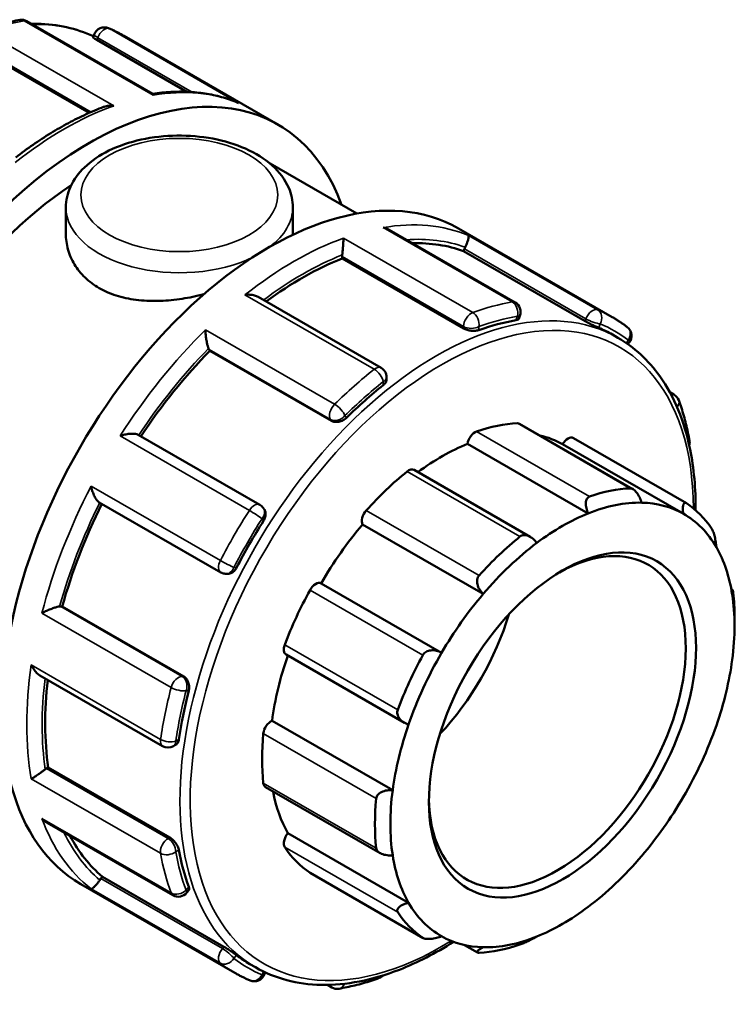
# Model space of a CAD drawing. Header units: millimetres. Extents: x -1 to 973, y -378 to 745.
# Tile 12 of 12: x 861 to 973, y 591 to 745. Entities that reach past the tile are written whole.
import ezdxf

# ---------------------------------------------------------------- set-up
doc = ezdxf.new("R2010")
doc.units = ezdxf.units.MM
doc.layers.add('Visible (ANSI)', color=7, linetype='Continuous', lineweight=50)
doc.layers.add('Visible Narrow (ANSI)', color=7, linetype='Continuous', lineweight=35)

msp = doc.modelspace()

# ---------------------------------------------------------------- linework, layer by layer
at = {"layer": 'Visible (ANSI)'}
for p, q in [((882.139, 733.024), (862.497, 744.335)), ((872.812, 741.845), (872.985, 742.292)), ((877.64, 742.055), (901.639, 728.235)), ((854.455, 740.268), (872.208, 730.044)), ((873.396, 741.43), (887.451, 733.336)), ((900.411, 722.134), (913.954, 714.335)), ((868.568, 715.309), (868.568, 711.192)), ((903.968, 715.309), (903.968, 711.192)), ((938.639, 700.488), (918.997, 711.799)), ((929.782, 712.029), (953.782, 698.208)), ((930.587, 708.496), (930.72, 708.839)), ((949.538, 697.583), (930.587, 708.496)), ((911.646, 707.334), (911.646, 707.641)), ((930.597, 696.421), (911.646, 707.334)), ((917.727, 690.302), (898.557, 701.341)), ((939.202, 697.953), (939.376, 698.4)), ((953.806, 695.471), (954.673, 694.971)), ((956.228, 693.977), (956.423, 694.22)), ((891.028, 692.951), (890.895, 693.141)), ((909.979, 682.038), (891.028, 692.951)), ((918.579, 688.455), (918.579, 688.829)), ((962.766, 686.484), (963.406, 686.115)), ((957.015, 671.376), (939.338, 681.556)), ((898.814, 668.929), (879.858, 679.845)), ((947.736, 679.337), (965.344, 669.197)), ((950.025, 667.588), (931.216, 678.42)), ((964.86, 667.548), (946.051, 678.38)), ((940.987, 663.924), (922.867, 674.359)), ((873.776, 669.301), (892.731, 658.385)), ((899.497, 668.234), (899.358, 668.432)), ((933.659, 655.026), (914.85, 665.858)), ((893.424, 658.166), (893.665, 658.144)), ((927.177, 645.848), (908.368, 656.68)), ((972.348, 655.789), (972.563, 655.666)), ((867.77, 653.086), (868, 653.065)), ((886.951, 642.152), (868, 653.065)), ((972.86, 650.052), (972.86, 651.436)), ((902.919, 645.571), (921.378, 634.941)), ((864.498, 642.336), (883.666, 631.298)), ((919.539, 624.424), (900.73, 635.255)), ((885.362, 631.298), (885.685, 631.484)), ((865.563, 627.824), (865.83, 627.977)), ((884.78, 617.064), (865.83, 627.977)), ((899.711, 624.905), (917.567, 614.623)), ((865.634, 619.353), (885.271, 608.045)), ((922.015, 606.885), (903.206, 617.716)), ((906.683, 611.516), (924.291, 601.376)), ((870.897, 609.772), (894.896, 595.951)), ((874.028, 610.645), (874.258, 610.932)), ((893.209, 600.019), (874.258, 610.932)), ((887.444, 608.452), (887.745, 608.826)), ((932.758, 599.118), (930.737, 600.282)), ((897.276, 597.304), (898.143, 596.805)), ((899.551, 595.715), (899.667, 596.014)), ((910.039, 593.672), (909.361, 594.062))]:
    msp.add_line(p, q, dxfattribs=at)
for centre, start, end in [((861.649, 742.862), 60.06401, 99.58771), ((874.57, 741.678), 67.44016, 158.80211), ((937.791, 699.015), 338.80211, 60.06401), ((955.098, 695.285), 321.19183, 52.30898), ((916.879, 688.829), 0, 60.06401), ((962.558, 684.642), 20.26097, 60.06401), ((964.164, 678.638), 344.25703, 10.13073), ((897.966, 667.456), 35.02709, 60.06401), ((893.579, 659.858), 240.06401, 264.76275), ((884.514, 632.771), 240.06401, 299.93599), ((886.12, 609.518), 240.06401, 321.19183), ((897.966, 596.329), 247.44016, 338.80211), ((916.879, 596.739), 289.76294, 316.33197), ((910.887, 595.145), 240.06401, 279.58771)]:
    msp.add_arc(centre, 1.7, start, end, dxfattribs=at)
for centre, major_axis, start_param, end_param in [((872.197, 677.106), (29.443, 51.128), 5.8321585, 9.8758048), ((900.339, 660.9), (29.443, 51.128), 0, 3.1415927), ((872.197, 677.106), (-26.499, -46.016), 3.9993968, 6.2831853), ((905.388, 657.993), (28.265, 49.083), 0.1029728, 0.3388814), ((912.848, 708.333), (-0.848, -1.473), 5.3255169, 5.4958534), ((931.761, 708.743), (-0.848, -1.473), 4.8019181, 4.9722547), ((905.388, 657.993), (28.265, 49.083), 0.6265716, 0.9234914), ((925.541, 646.388), (-28.265, -49.083), 3.5888109, 3.7377045), ((925.541, 646.388), (28.265, 49.083), 0, 0.0725131), ((905.388, 657.993), (28.265, 49.083), 1.1501704, 1.4611695), ((891.936, 694.435), (-0.848, -1.473), 5.8491157, 6.0194522), ((925.541, 646.388), (-28.265, -49.083), 4.1124097, 4.2613033), ((932.4, 678.864), (0.848, 1.473), 0.5888711, 2.1820573), ((927.209, 645.427), (19.791, 34.368), 0.3497393, 0.5888711), ((938.49, 680.083), (0.848, 1.473), 0, 0.3497393), ((927.209, 645.427), (18.943, 32.895), 0.0053324, 0.1777829), ((946.888, 677.864), (0.848, 1.473), 0, 1.5537388), ((927.209, 645.427), (-18.943, -32.895), 3.7752436, 4.0646178), ((927.209, 645.427), (-19.791, -34.368), 4.1196505, 4.3587823), ((922.019, 672.886), (0.848, 1.473), 0, 0.9780578), ((944.817, 635.287), (19.791, 34.368), 0.3497393, 0.5888711), ((905.388, 657.993), (28.265, 49.083), 1.6764994, 1.9875549), ((915.929, 667.091), (-0.848, -1.473), 4.3587823, 5.9519685), ((946.019, 634.595), (18.943, 32.895), 0.3049594, 0.6336509), ((946.019, 634.595), (18.943, 32.895), 0.0053324, 0.3049594), ((944.817, 635.287), (19.791, 34.368), 6.0046061, 6.2437379), ((925.541, 646.388), (-28.265, -49.083), 4.6360085, 4.7849021), ((946.019, 634.595), (18.943, 32.895), 0.6336509, 0.933278), ((946.019, 634.595), (18.943, 32.895), 5.9598262, 6.2885177), ((927.209, 645.427), (-18.943, -32.895), 4.4035621, 4.7031891), ((945.217, 635.057), (14.137, 24.549), 2.3739895, 7.0507885), ((944.817, 635.287), (-19.791, -34.368), 4.1196505, 4.3587823), ((946.019, 634.595), (18.943, 32.895), 0.933278, 1.2619695), ((946.019, 634.595), (18.943, 32.895), 5.6601992, 5.9598262), ((927.209, 645.427), (-19.791, -34.368), 4.747969, 4.9871008), ((907.531, 655.2), (0.848, 1.473), 0.0131901, 1.6063764), ((946.019, 634.595), (18.943, 32.895), 1.2619695, 1.5615965), ((946.019, 634.595), (-18.943, -32.895), 2.189915, 2.5186065), ((944.817, 635.287), (19.791, 34.368), 5.4958534, 5.6154193), ((867.169, 651.537), (0.848, 1.473), 0.2598657, 0.4302022), ((919.148, 650.069), (14.137, 24.549), 4.3230396, 5.1017384), ((903.767, 647.043), (-0.848, -1.473), 4.9871008, 6.2831853), ((927.209, 645.427), (-18.943, -32.895), 5.0339476, 5.3315077), ((944.817, 635.287), (-19.791, -34.368), 4.747969, 4.9871008), ((946.019, 634.595), (18.943, 32.895), 1.5615965, 1.890288), ((946.019, 634.595), (-18.943, -32.895), 1.890288, 2.189915), ((905.388, 657.993), (28.265, 49.083), 2.2140601, 2.5111537), ((925.541, 646.388), (-28.265, -49.083), 5.1596073, 5.3085008), ((900.56, 633.782), (0.848, 1.473), 0.6415086, 2.2346949), ((946.019, 634.595), (18.943, 32.895), 1.890288, 2.189915), ((946.019, 634.595), (-18.943, -32.895), 1.5615965, 1.890288), ((927.209, 645.427), (-19.791, -34.368), 5.3762875, 5.6154193), ((865.563, 626.434), (-0.848, -1.473), 3.9250571, 4.0953936), ((900.56, 626.378), (-0.848, -1.473), 5.6154193, 6.2831853), ((927.209, 645.427), (-18.943, -32.895), 5.6914664, 5.9598262), ((946.019, 634.595), (18.943, 32.895), 2.189915, 2.5186065), ((944.817, 635.287), (-19.791, -34.368), 5.3762875, 5.6154193), ((946.019, 634.595), (-18.943, -32.895), 1.2619695, 1.5615965), ((905.388, 657.993), (-28.265, -49.083), 5.939253, 6.1763451), ((903.767, 616.811), (-0.848, -1.473), 4.4114198, 6.0046061), ((925.541, 646.388), (-28.265, -49.083), 5.683206, 5.8320996), ((927.209, 645.427), (-19.791, -34.368), 6.0046061, 6.2437379), ((946.019, 634.595), (-18.943, -32.895), 5.6601992, 5.9598262), ((946.019, 634.595), (-18.943, -32.895), 0.933278, 1.2619695), ((907.531, 612.989), (-0.848, -1.473), 6.2437379, 6.2831853), ((874.629, 609.788), (-0.848, -1.473), 4.4486559, 4.6189924), ((946.019, 634.595), (-18.943, -32.895), 5.9598262, 6.2885177), ((944.817, 635.287), (-19.791, -34.368), 6.0046061, 6.2437379), ((946.019, 634.595), (-18.943, -32.895), 0.6336509, 0.933278), ((946.019, 634.595), (-18.943, -32.895), 0.0053324, 0.3049594), ((944.817, 635.287), (-19.791, -34.368), 0.3497393, 0.5888711), ((946.019, 634.595), (-18.943, -32.895), 0.3049594, 0.6336509), ((925.541, 646.388), (-28.265, -49.083), 6.2068048, 6.2831853)]:
    msp.add_ellipse(centre, major_axis=major_axis, ratio=0.5780931, start_param=start_param, end_param=end_param, dxfattribs=at)
msp.add_ellipse((946.019, 634.595), major_axis=(-14.702, -25.531), ratio=0.5780931, dxfattribs=at)
for points, knots in [([(861.366, 744.538), (860.954, 744.468), (860.54, 744.39), (859.71, 744.217), (859.293, 744.122), (858.457, 743.916), (858.037, 743.804), (857.197, 743.564), (856.775, 743.436), (855.93, 743.164), (855.506, 743.02), (855.082, 742.867)], [5.94475494, 5.94475494, 5.94475494, 5.94475494, 5.97540733, 5.97540733, 6.00605972, 6.00605972, 6.03671212, 6.03671212, 6.06736451, 6.06736451, 6.0980169, 6.0980169, 6.0980169, 6.0980169]), ([(872.869, 741.993), (870.214, 743.228), (867.258, 743.882), (863.808, 743.95), (863.492, 743.95), (863.175, 743.944)], [5.55012697, 5.55012697, 5.55012697, 5.55012697, 5.80757809, 5.80757809, 5.83331639, 5.83331639, 5.83331639, 5.83331639]), ([(877.64, 742.055), (877.484, 742.145), (877.328, 742.233), (877.012, 742.404), (876.853, 742.487), (876.532, 742.65), (876.371, 742.73), (876.046, 742.885), (875.883, 742.96), (875.554, 743.107), (875.388, 743.178), (875.222, 743.247)], [5.499720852, 5.499720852, 5.499720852, 5.499720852, 5.514660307, 5.514660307, 5.529599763, 5.529599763, 5.544539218, 5.544539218, 5.559478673, 5.559478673, 5.574418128, 5.574418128, 5.574418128, 5.574418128]), ([(873.396, 741.43), (873.245, 741.517), (873.108, 741.601), (872.909, 741.736), (872.846, 741.787), (872.813, 741.829), (872.81, 741.838), (872.812, 741.844)], [0, 0, 0, 0, 0.06395561, 0.06395561, 0.12791123, 0.12791123, 0.15400129, 0.15400129, 0.15400129, 0.15400129]), ([(895.268, 731.686), (894.48, 732.008), (893.67, 732.284), (892.01, 732.743), (891.161, 732.925), (889.428, 733.196), (888.545, 733.285), (886.751, 733.37), (885.84, 733.365), (883.999, 733.265), (883.068, 733.17), (882.129, 733.03)], [5.57760974, 5.57760974, 5.57760974, 5.57760974, 5.64806707, 5.64806707, 5.7185244, 5.7185244, 5.78898173, 5.78898173, 5.85943906, 5.85943906, 5.92959625, 5.92959625, 5.92959625, 5.92959625]), ([(882.201, 732.797), (882.201, 732.798), (882.201, 732.799), (882.195, 732.892), (882.183, 732.958), (882.157, 733.009), (882.148, 733.018), (882.139, 733.024)], [-0.00083028, -0.00083028, -0.00083028, -0.00083028, 0, 0, 0.07560311, 0.07560311, 0.10361327, 0.10361327, 0.10361327, 0.10361327]), ([(874.464, 730.976), (873.549, 730.628), (872.632, 730.242), (870.795, 729.399), (869.875, 728.941), (868.036, 727.956), (867.116, 727.428), (865.283, 726.306), (864.368, 725.712), (862.547, 724.458), (861.64, 723.798), (860.739, 723.108)], [6.11656558, 6.11656558, 6.11656558, 6.11656558, 6.18249735, 6.18249735, 6.24842912, 6.24842912, 6.3143609, 6.3143609, 6.38029267, 6.38029267, 6.44622444, 6.44622444, 6.44622444, 6.44622444]), ([(874.464, 730.976), (874.491, 730.987), (874.518, 730.997), (874.772, 731.084), (875.013, 731.134), (875.51, 731.185), (875.769, 731.184), (876.025, 731.156), (876.028, 731.156), (876.031, 731.156)], [0.16690731, 0.16690731, 0.16690731, 0.16690731, 0.17564765, 0.17564765, 0.24807579, 0.24807579, 0.3241364, 0.3241364, 0.32495875, 0.32495875, 0.32495875, 0.32495875]), ([(895.268, 731.686), (895.346, 731.654), (895.422, 731.619), (895.5, 731.58), (895.502, 731.579), (895.505, 731.578)], [0.298785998, 0.298785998, 0.298785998, 0.298785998, 0.324136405, 0.324136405, 0.324958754, 0.324958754, 0.324958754, 0.324958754]), ([(868.568, 715.309), (868.568, 716.416), (868.821, 717.517), (869.79, 719.642), (870.539, 720.65), (872.526, 722.566), (873.824, 723.438), (876.811, 724.903), (878.519, 725.48), (882.116, 726.266), (884.003, 726.476), (887.778, 726.525), (889.665, 726.365), (893.282, 725.684), (895.011, 725.162), (898.155, 723.77), (899.568, 722.897), (901.865, 720.844), (902.769, 719.668), (903.744, 717.387), (903.968, 716.35), (903.968, 715.309)], [2.3561945, 2.3561945, 2.3561945, 2.3561945, 2.6128927, 2.6128927, 2.8944223, 2.8944223, 3.2214898, 3.2214898, 3.5644956, 3.5644956, 3.9047069, 3.9047069, 4.2428457, 4.2428457, 4.5825846, 4.5825846, 4.9255879, 4.9255879, 5.2562887, 5.2562887, 5.4977871, 5.4977871, 5.4977871, 5.4977871]), ([(890.098, 701.762), (889.95, 701.724), (889.802, 701.687), (888.515, 701.374), (887.372, 701.154), (885.163, 700.844), (884.02, 700.743), (881.743, 700.694), (880.608, 700.746), (878.428, 701.024), (877.38, 701.252), (875.439, 701.873), (874.545, 702.269), (872.96, 703.181), (872.219, 703.728), (870.916, 704.974), (870.355, 705.673), (869.456, 707.168), (869.117, 707.965), (868.673, 709.581), (868.568, 710.401), (868.568, 711.192)], [3.6539104, 3.6539104, 3.6539104, 3.6539104, 3.6976065, 3.6976065, 4.0336959, 4.0336959, 4.3699412, 4.3699412, 4.7061865, 4.7061865, 5.0424317, 5.0424317, 5.378677, 5.378677, 5.7149223, 5.7149223, 6.0511676, 6.0511676, 6.3874129, 6.3874129, 6.7236582, 6.7236582, 6.7236582, 6.7236582]), ([(918.997, 711.799), (918.922, 711.842), (918.844, 711.883), (918.537, 712.025), (918.294, 712.105), (918.043, 712.159), (918.04, 712.16), (918.037, 712.16)], [0.22151517, 0.22151517, 0.22151517, 0.22151517, 0.24807579, 0.24807579, 0.3241364, 0.3241364, 0.32495875, 0.32495875, 0.32495875, 0.32495875]), ([(931.341, 710.941), (931.342, 710.941), (931.342, 710.94), (931.371, 710.907), (931.386, 710.849), (931.389, 710.687), (931.377, 710.584), (931.323, 710.327), (931.279, 710.168), (931.168, 709.847), (931.11, 709.696), (930.981, 709.396), (930.914, 709.253), (930.841, 709.107), (930.839, 709.104), (930.837, 709.1)], [-0.00083028, -0.00083028, -0.00083028, -0.00083028, 0, 0, 0.07560311, 0.07560311, 0.14769859, 0.14769859, 0.22205652, 0.22205652, 0.27773139, 0.27773139, 0.32603077, 0.32603077, 0.32724741, 0.32724741, 0.32724741, 0.32724741]), ([(911.867, 710.519), (911.867, 710.517), (911.867, 710.516), (911.868, 710.397), (911.864, 710.254), (911.85, 709.932), (911.84, 709.753), (911.813, 709.353), (911.796, 709.128), (911.758, 708.713), (911.74, 708.529), (911.702, 708.19), (911.684, 708.038), (911.664, 707.894), (911.664, 707.89), (911.663, 707.887)], [-0.00083028, -0.00083028, -0.00083028, -0.00083028, 0, 0, 0.07560311, 0.07560311, 0.14769859, 0.14769859, 0.22205652, 0.22205652, 0.27773139, 0.27773139, 0.32603077, 0.32603077, 0.32724741, 0.32724741, 0.32724741, 0.32724741]), ([(898.557, 701.341), (898.387, 701.439), (898.193, 701.515), (897.764, 701.633), (897.523, 701.671), (897.026, 701.706), (896.767, 701.7), (896.511, 701.673), (896.508, 701.673), (896.505, 701.672)], [0.1109865, 0.1109865, 0.1109865, 0.1109865, 0.17564765, 0.17564765, 0.24807579, 0.24807579, 0.3241364, 0.3241364, 0.32495875, 0.32495875, 0.32495875, 0.32495875]), ([(939.202, 697.953), (939.185, 697.91), (939.152, 697.869), (939.023, 697.777), (938.899, 697.735), (938.755, 697.71)], [0.67082764, 0.67082764, 0.67082764, 0.67082764, 0.71005339, 0.71005339, 0.77488849, 0.77488849, 0.77488849, 0.77488849]), ([(951.676, 696.526), (951.56, 696.575), (951.405, 696.643), (951.051, 696.805), (950.851, 696.9), (950.471, 697.086), (950.264, 697.19), (949.873, 697.395), (949.688, 697.496), (949.538, 697.583)], [0.25872886, 0.25872886, 0.25872886, 0.25872886, 0.3238131, 0.3238131, 0.38889733, 0.38889733, 0.45285295, 0.45285295, 0.51680856, 0.51680856, 0.51680856, 0.51680856]), ([(956.137, 696.63), (955.987, 696.746), (955.836, 696.86), (955.53, 697.083), (955.375, 697.193), (955.064, 697.408), (954.907, 697.513), (954.59, 697.719), (954.43, 697.82), (954.108, 698.017), (953.945, 698.114), (953.782, 698.208)], [5.421156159, 5.421156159, 5.421156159, 5.421156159, 5.436869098, 5.436869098, 5.452582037, 5.452582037, 5.468294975, 5.468294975, 5.484007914, 5.484007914, 5.499720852, 5.499720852, 5.499720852, 5.499720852]), ([(890.335, 696.208), (890.335, 696.206), (890.335, 696.204), (890.341, 696.011), (890.353, 695.802), (890.391, 695.369), (890.415, 695.145), (890.48, 694.676), (890.521, 694.429), (890.606, 694.009), (890.646, 693.834), (890.727, 693.536), (890.766, 693.413), (890.806, 693.31), (890.807, 693.307), (890.808, 693.305)], [-0.00083028, -0.00083028, -0.00083028, -0.00083028, 0, 0, 0.07560311, 0.07560311, 0.14769859, 0.14769859, 0.22205652, 0.22205652, 0.27773139, 0.27773139, 0.32603077, 0.32603077, 0.32724741, 0.32724741, 0.32724741, 0.32724741]), ([(933, 696.179), (932.85, 696.125), (932.658, 696.084), (932.238, 696.045), (932.009, 696.047), (931.582, 696.089), (931.355, 696.131), (930.938, 696.253), (930.747, 696.334), (930.597, 696.421)], [0.25872886, 0.25872886, 0.25872886, 0.25872886, 0.3238131, 0.3238131, 0.38889733, 0.38889733, 0.45285295, 0.45285295, 0.51680856, 0.51680856, 0.51680856, 0.51680856]), ([(966.789, 668.087), (966.814, 671.432), (966.528, 674.613), (965.038, 681.959), (963.447, 685.834), (959.418, 691.478), (957.211, 693.51), (954.673, 694.971)], [4.70371287, 4.70371287, 4.70371287, 4.70371287, 4.91932521, 4.91932521, 5.24166744, 5.24166744, 5.49972085, 5.49972085, 5.49972085, 5.49972085]), ([(918.579, 688.455), (918.579, 688.311), (918.536, 688.153), (918.363, 687.852), (918.232, 687.707), (918.081, 687.587)], [0.64521588, 0.64521588, 0.64521588, 0.64521588, 0.70980403, 0.70980403, 0.77488826, 0.77488826, 0.77488826, 0.77488826]), ([(965.837, 678.937), (965.757, 679.382), (965.671, 679.822), (965.486, 680.692), (965.387, 681.122), (965.175, 681.972), (965.063, 682.392), (964.825, 683.222), (964.7, 683.631), (964.436, 684.439), (964.298, 684.838), (964.153, 685.23)], [4.89755738, 4.89755738, 4.89755738, 4.89755738, 4.92820978, 4.92820978, 4.95886217, 4.95886217, 4.98951457, 4.98951457, 5.02016696, 5.02016696, 5.05081935, 5.05081935, 5.05081935, 5.05081935]), ([(912.326, 682.491), (912.181, 682.349), (911.997, 682.214), (911.59, 682.002), (911.368, 681.926), (910.951, 681.846), (910.73, 681.835), (910.319, 681.887), (910.13, 681.951), (909.979, 682.038)], [0.25872886, 0.25872886, 0.25872886, 0.25872886, 0.3238131, 0.3238131, 0.38889733, 0.38889733, 0.45285295, 0.45285295, 0.51680856, 0.51680856, 0.51680856, 0.51680856]), ([(879.858, 679.845), (879.799, 679.879), (879.729, 679.909), (879.513, 679.975), (879.353, 680), (878.956, 680.028), (878.712, 680.02), (878.227, 679.97), (877.984, 679.928), (877.504, 679.818), (877.264, 679.748), (877.036, 679.668), (877.034, 679.667), (877.031, 679.666)], [0.01598646, 0.01598646, 0.01598646, 0.01598646, 0.04778992, 0.04778992, 0.10261724, 0.10261724, 0.17564765, 0.17564765, 0.24807579, 0.24807579, 0.3241364, 0.3241364, 0.32495875, 0.32495875, 0.32495875, 0.32495875]), ([(872.514, 671.843), (872.515, 671.84), (872.515, 671.837), (872.559, 671.604), (872.617, 671.365), (872.759, 670.901), (872.843, 670.673), (873.04, 670.229), (873.155, 670.01), (873.378, 669.675), (873.48, 669.547), (873.649, 669.387), (873.713, 669.337), (873.776, 669.301)], [-0.00083028, -0.00083028, -0.00083028, -0.00083028, 0, 0, 0.07560311, 0.07560311, 0.14769859, 0.14769859, 0.22205652, 0.22205652, 0.27773139, 0.27773139, 0.31179107, 0.31179107, 0.31179107, 0.31179107]), ([(956.602, 671.495), (956.679, 671.498), (956.762, 671.484), (956.933, 671.424), (957.02, 671.378), (957.28, 671.199), (957.449, 671.025), (957.766, 670.619), (957.929, 670.349), (958.194, 669.799), (958.3, 669.52), (958.378, 669.261)], [0.32049982, 0.32049982, 0.32049982, 0.32049982, 0.35664556, 0.35664556, 0.39279129, 0.39279129, 0.46508276, 0.46508276, 0.55304121, 0.55304121, 0.63564242, 0.63564242, 0.63564242, 0.63564242]), ([(950.025, 667.588), (949.909, 667.841), (949.811, 668.121), (949.68, 668.698), (949.653, 668.995), (949.689, 669.471), (949.741, 669.689), (949.884, 669.949), (949.943, 670.025), (950.078, 670.146), (950.156, 670.192), (950.239, 670.221)], [0.61113935, 0.61113935, 0.61113935, 0.61113935, 0.69374057, 0.69374057, 0.78169901, 0.78169901, 0.85399048, 0.85399048, 0.89013621, 0.89013621, 0.92628195, 0.92628195, 0.92628195, 0.92628195]), ([(899.497, 668.234), (899.507, 668.219), (899.518, 668.203), (899.627, 668.03), (899.69, 667.843), (899.737, 667.465), (899.724, 667.248), (899.616, 666.82), (899.522, 666.608), (899.406, 666.425)], [0.57445938, 0.57445938, 0.57445938, 0.57445938, 0.58076418, 0.58076418, 0.64471979, 0.64471979, 0.70980403, 0.70980403, 0.77488826, 0.77488826, 0.77488826, 0.77488826]), ([(964.86, 667.548), (964.821, 667.798), (964.797, 668.055), (964.795, 668.536), (964.82, 668.756), (964.912, 669.053), (964.978, 669.165), (965.108, 669.241), (965.157, 669.252), (965.262, 669.239), (965.318, 669.216), (965.376, 669.177)], [0.61113935, 0.61113935, 0.61113935, 0.61113935, 0.69374057, 0.69374057, 0.78169901, 0.78169901, 0.85399048, 0.85399048, 0.89013621, 0.89013621, 0.92628195, 0.92628195, 0.92628195, 0.92628195]), ([(969.308, 665.184), (969.35, 665.122), (969.392, 665.045), (969.477, 664.865), (969.518, 664.763), (969.637, 664.434), (969.708, 664.183), (969.834, 663.664), (969.892, 663.359), (969.978, 662.794), (970.006, 662.532), (970.022, 662.306)], [0.32049982, 0.32049982, 0.32049982, 0.32049982, 0.35664556, 0.35664556, 0.39279129, 0.39279129, 0.46508276, 0.46508276, 0.55304121, 0.55304121, 0.63564242, 0.63564242, 0.63564242, 0.63564242]), ([(939.394, 663.976), (939.478, 664.043), (939.572, 664.096), (939.777, 664.171), (939.887, 664.192), (940.226, 664.21), (940.464, 664.159), (940.933, 663.974), (941.194, 663.811), (941.65, 663.421), (941.849, 663.199), (942.012, 662.974)], [0.32049982, 0.32049982, 0.32049982, 0.32049982, 0.35664556, 0.35664556, 0.39279129, 0.39279129, 0.46508276, 0.46508276, 0.55304121, 0.55304121, 0.63564242, 0.63564242, 0.63564242, 0.63564242]), ([(895.193, 659.129), (895.093, 658.937), (894.956, 658.748), (894.639, 658.441), (894.458, 658.321), (894.106, 658.172), (893.913, 658.133), (893.706, 658.141), (893.685, 658.142), (893.665, 658.144)], [0.25872886, 0.25872886, 0.25872886, 0.25872886, 0.3238131, 0.3238131, 0.38889733, 0.38889733, 0.45285295, 0.45285295, 0.45990407, 0.45990407, 0.45990407, 0.45990407]), ([(933.659, 655.026), (933.459, 655.215), (933.267, 655.444), (932.945, 655.962), (932.821, 656.254), (932.704, 656.775), (932.687, 657.037), (932.751, 657.402), (932.787, 657.52), (932.889, 657.737), (932.954, 657.836), (933.031, 657.922)], [0.61113935, 0.61113935, 0.61113935, 0.61113935, 0.69374057, 0.69374057, 0.78169901, 0.78169901, 0.85399048, 0.85399048, 0.89013621, 0.89013621, 0.92628195, 0.92628195, 0.92628195, 0.92628195]), ([(972.498, 654.921), (972.497, 655.103), (972.5, 655.272), (972.515, 655.537), (972.528, 655.628), (972.559, 655.68), (972.577, 655.664), (972.607, 655.549), (972.618, 655.496), (972.639, 655.362), (972.65, 655.281), (972.66, 655.189)], [0.61113935, 0.61113935, 0.61113935, 0.61113935, 0.69374057, 0.69374057, 0.78169901, 0.78169901, 0.85399048, 0.85399048, 0.89013621, 0.89013621, 0.92628195, 0.92628195, 0.92628195, 0.92628195]), ([(867.585, 653.08), (867.479, 653.064), (867.354, 653.038), (867.058, 652.961), (866.888, 652.909), (866.485, 652.774), (866.252, 652.687), (865.812, 652.508), (865.601, 652.416), (865.2, 652.229), (865.009, 652.133), (864.837, 652.039), (864.835, 652.038), (864.833, 652.037)], [0, 0, 0, 0, 0.04778992, 0.04778992, 0.10261724, 0.10261724, 0.17564765, 0.17564765, 0.24807579, 0.24807579, 0.3241364, 0.3241364, 0.32495875, 0.32495875, 0.32495875, 0.32495875]), ([(924.257, 645.499), (924.315, 645.604), (924.389, 645.702), (924.563, 645.876), (924.664, 645.951), (924.989, 646.137), (925.241, 646.208), (925.767, 646.266), (926.079, 646.241), (926.665, 646.096), (926.938, 645.983), (927.177, 645.848)], [0.32049982, 0.32049982, 0.32049982, 0.32049982, 0.35664556, 0.35664556, 0.39279129, 0.39279129, 0.46508276, 0.46508276, 0.55304121, 0.55304121, 0.63564242, 0.63564242, 0.63564242, 0.63564242]), ([(863.18, 643.952), (863.181, 643.949), (863.182, 643.947), (863.286, 643.715), (863.408, 643.491), (863.681, 643.083), (863.831, 642.896), (864.151, 642.575), (864.321, 642.438), (864.498, 642.336)], [-0.00083028, -0.00083028, -0.00083028, -0.00083028, 0, 0, 0.07560311, 0.07560311, 0.14769859, 0.14769859, 0.21596484, 0.21596484, 0.21596484, 0.21596484]), ([(886.951, 642.152), (887.102, 642.065), (887.252, 641.934), (887.503, 641.605), (887.604, 641.408), (887.743, 641.007), (887.788, 640.776), (887.809, 640.318), (887.784, 640.091), (887.733, 639.894)], [0.51680856, 0.51680856, 0.51680856, 0.51680856, 0.58076418, 0.58076418, 0.64471979, 0.64471979, 0.70980403, 0.70980403, 0.77488826, 0.77488826, 0.77488826, 0.77488826]), ([(922.015, 634.66), (921.753, 634.745), (921.483, 634.867), (920.982, 635.193), (920.753, 635.4), (920.445, 635.814), (920.33, 636.04), (920.253, 636.393), (920.243, 636.513), (920.258, 636.75), (920.283, 636.867), (920.325, 636.977)], [0.61113935, 0.61113935, 0.61113935, 0.61113935, 0.69374057, 0.69374057, 0.78169901, 0.78169901, 0.85399048, 0.85399048, 0.89013621, 0.89013621, 0.92628195, 0.92628195, 0.92628195, 0.92628195]), ([(886.191, 632.353), (886.162, 632.162), (886.103, 631.976), (885.927, 631.673), (885.811, 631.557), (885.685, 631.484)], [0.25872886, 0.25872886, 0.25872886, 0.25872886, 0.3238131, 0.3238131, 0.38873198, 0.38873198, 0.38873198, 0.38873198]), ([(865.36, 627.686), (865.249, 627.6), (865.127, 627.509), (864.853, 627.307), (864.704, 627.2), (864.365, 626.961), (864.18, 626.834), (863.843, 626.607), (863.69, 626.506), (863.412, 626.329), (863.287, 626.252), (863.182, 626.192), (863.181, 626.191), (863.18, 626.19)], [0, 0, 0, 0, 0.04778992, 0.04778992, 0.10261724, 0.10261724, 0.17564765, 0.17564765, 0.24807579, 0.24807579, 0.3241364, 0.3241364, 0.32495875, 0.32495875, 0.32495875, 0.32495875]), ([(916.974, 623.121), (916.984, 623.225), (917.012, 623.328), (917.102, 623.526), (917.164, 623.621), (917.389, 623.884), (917.594, 624.028), (918.058, 624.261), (918.359, 624.351), (918.962, 624.442), (919.262, 624.447), (919.539, 624.424)], [0.32049982, 0.32049982, 0.32049982, 0.32049982, 0.35664556, 0.35664556, 0.39279129, 0.39279129, 0.46508276, 0.46508276, 0.55304121, 0.55304121, 0.63564242, 0.63564242, 0.63564242, 0.63564242]), ([(864.833, 620.009), (864.835, 620.007), (864.837, 620.005), (865.007, 619.817), (865.194, 619.649), (865.473, 619.451), (865.552, 619.4), (865.634, 619.353)], [-0.00083028, -0.00083028, -0.00083028, -0.00083028, 0, 0, 0.07560311, 0.07560311, 0.10449287, 0.10449287, 0.10449287, 0.10449287]), ([(884.78, 617.064), (884.931, 616.977), (885.096, 616.853), (885.411, 616.553), (885.561, 616.378), (885.81, 616.029), (885.927, 615.831), (886.103, 615.447), (886.162, 615.261), (886.191, 615.103)], [0.51680856, 0.51680856, 0.51680856, 0.51680856, 0.58076418, 0.58076418, 0.64471979, 0.64471979, 0.70980403, 0.70980403, 0.77488826, 0.77488826, 0.77488826, 0.77488826]), ([(919.539, 614.269), (919.262, 614.247), (918.962, 614.25), (918.359, 614.323), (918.058, 614.398), (917.594, 614.595), (917.389, 614.719), (917.164, 614.946), (917.102, 615.029), (917.012, 615.203), (916.984, 615.294), (916.974, 615.386)], [0.61113935, 0.61113935, 0.61113935, 0.61113935, 0.69374057, 0.69374057, 0.78169901, 0.78169901, 0.85399048, 0.85399048, 0.89013621, 0.89013621, 0.92628195, 0.92628195, 0.92628195, 0.92628195]), ([(873.86, 610.413), (873.773, 610.28), (873.683, 610.151), (873.488, 609.888), (873.386, 609.762), (873.164, 609.505), (873.049, 609.387), (872.85, 609.206), (872.764, 609.142), (872.619, 609.059), (872.559, 609.042), (872.515, 609.05), (872.515, 609.05), (872.514, 609.05)], [0, 0, 0, 0, 0.04778992, 0.04778992, 0.10261724, 0.10261724, 0.17564765, 0.17564765, 0.24807579, 0.24807579, 0.3241364, 0.3241364, 0.32495875, 0.32495875, 0.32495875, 0.32495875]), ([(887.733, 609.337), (887.784, 609.199), (887.809, 609.069), (887.792, 608.911), (887.773, 608.863), (887.744, 608.826)], [0.25872886, 0.25872886, 0.25872886, 0.25872886, 0.3238131, 0.3238131, 0.36288869, 0.36288869, 0.36288869, 0.36288869]), ([(920.325, 605.391), (920.283, 605.453), (920.258, 605.52), (920.243, 605.66), (920.253, 605.733), (920.33, 605.949), (920.445, 606.092), (920.753, 606.362), (920.982, 606.502), (921.483, 606.729), (921.753, 606.819), (922.015, 606.885)], [0.32049982, 0.32049982, 0.32049982, 0.32049982, 0.35664556, 0.35664556, 0.39279129, 0.39279129, 0.46508276, 0.46508276, 0.55304121, 0.55304121, 0.63564242, 0.63564242, 0.63564242, 0.63564242]), ([(898.143, 596.805), (901.171, 595.061), (904.664, 594.137), (912.264, 593.988), (916.384, 594.802), (923.386, 597.53), (926.227, 598.99), (929.044, 600.78)], [2.3581282, 2.3581282, 2.3581282, 2.3581282, 2.66598544, 2.66598544, 2.98194382, 2.98194382, 3.19327181, 3.19327181, 3.19327181, 3.19327181]), ([(927.177, 601.642), (926.938, 601.553), (926.665, 601.467), (926.079, 601.325), (925.767, 601.27), (925.241, 601.222), (924.989, 601.218), (924.664, 601.254), (924.563, 601.273), (924.389, 601.325), (924.315, 601.358), (924.257, 601.397)], [0.61113935, 0.61113935, 0.61113935, 0.61113935, 0.69374057, 0.69374057, 0.78169901, 0.78169901, 0.85399048, 0.85399048, 0.89013621, 0.89013621, 0.92628195, 0.92628195, 0.92628195, 0.92628195]), ([(942.012, 601.602), (941.849, 601.51), (941.65, 601.401), (941.194, 601.162), (940.933, 601.031), (940.464, 600.804), (940.226, 600.693), (939.887, 600.546), (939.777, 600.5), (939.572, 600.418), (939.478, 600.382), (939.394, 600.353)], [0.61113935, 0.61113935, 0.61113935, 0.61113935, 0.69374057, 0.69374057, 0.78169901, 0.78169901, 0.85399048, 0.85399048, 0.89013621, 0.89013621, 0.92628195, 0.92628195, 0.92628195, 0.92628195]), ([(893.209, 600.019), (893.36, 599.932), (893.54, 599.823), (893.913, 599.587), (894.106, 599.46), (894.458, 599.223), (894.639, 599.098), (894.956, 598.872), (895.093, 598.771), (895.193, 598.694)], [0.51680856, 0.51680856, 0.51680856, 0.51680856, 0.58076418, 0.58076418, 0.64471979, 0.64471979, 0.70980403, 0.70980403, 0.77488826, 0.77488826, 0.77488826, 0.77488826]), ([(933.031, 599.08), (932.954, 599.076), (932.889, 599.08), (932.787, 599.101), (932.751, 599.118), (932.687, 599.184), (932.704, 599.251), (932.821, 599.407), (932.945, 599.511), (933.267, 599.723), (933.459, 599.83), (933.659, 599.93)], [0.32049982, 0.32049982, 0.32049982, 0.32049982, 0.35664556, 0.35664556, 0.39279129, 0.39279129, 0.46508276, 0.46508276, 0.55304121, 0.55304121, 0.63564242, 0.63564242, 0.63564242, 0.63564242]), ([(894.896, 595.951), (895.052, 595.862), (895.208, 595.774), (895.524, 595.603), (895.683, 595.519), (896.004, 595.356), (896.165, 595.277), (896.49, 595.122), (896.653, 595.047), (896.982, 594.9), (897.147, 594.829), (897.314, 594.759)], [2.358128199, 2.358128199, 2.358128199, 2.358128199, 2.373067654, 2.373067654, 2.388007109, 2.388007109, 2.402946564, 2.402946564, 2.417886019, 2.417886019, 2.432825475, 2.432825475, 2.432825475, 2.432825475]), ([(911.17, 593.469), (911.582, 593.538), (911.996, 593.617), (912.826, 593.79), (913.243, 593.884), (914.079, 594.091), (914.499, 594.203), (915.339, 594.442), (915.761, 594.57), (916.606, 594.843), (917.03, 594.987), (917.454, 595.14)], [2.80316228, 2.80316228, 2.80316228, 2.80316228, 2.83381468, 2.83381468, 2.86446707, 2.86446707, 2.89511946, 2.89511946, 2.92577186, 2.92577186, 2.95642425, 2.95642425, 2.95642425, 2.95642425])]:
    msp.add_open_spline(points, degree=3, knots=knots, dxfattribs=at)
msp.add_open_spline([(903.968, 711.192), (903.968, 711.142), (903.967, 711.091), (903.965, 711.041)], degree=3, dxfattribs=at)
at = {"layer": 'Visible Narrow (ANSI)'}
for p, q in [((862.048, 744.402), (882.201, 732.797)), ((895.505, 731.578), (875.352, 743.183)), ((876.031, 731.156), (855.878, 742.761)), ((873.396, 741.43), (873.529, 741.773)), ((873.529, 741.773), (888.258, 733.291)), ((854.455, 740.575), (872.511, 730.178)), ((918.037, 712.16), (938.19, 700.555)), ((951.494, 699.336), (931.341, 710.941)), ((932.02, 698.914), (911.867, 710.519)), ((930.72, 708.839), (949.671, 697.926)), ((911.646, 707.641), (930.597, 696.728)), ((896.505, 701.672), (916.658, 690.067)), ((938.993, 698.323), (938.755, 697.71)), ((949.671, 697.926), (949.538, 697.583)), ((951.676, 696.526), (951.913, 697.138)), ((910.488, 684.603), (890.335, 696.208)), ((930.597, 696.728), (930.597, 696.421)), ((933, 696.179), (933, 696.728)), ((956.3, 694.593), (955.956, 694.165)), ((890.895, 693.141), (909.846, 682.228)), ((918.081, 688.137), (918.081, 687.587)), ((909.846, 682.228), (909.979, 682.038)), ((912.326, 682.491), (912.089, 682.83)), ((950.239, 670.221), (932.632, 680.361)), ((938.995, 681.634), (956.602, 671.495)), ((877.031, 679.666), (897.184, 668.061)), ((921.787, 674.115), (939.394, 663.976)), ((892.667, 660.237), (872.514, 671.843)), ((933.031, 657.922), (915.424, 668.061)), ((899.168, 666.764), (899.406, 666.425)), ((895.193, 659.129), (894.781, 659.166)), ((906.65, 655.638), (924.257, 645.499)), ((886.721, 642.173), (867.77, 653.086)), ((864.833, 652.037), (884.986, 640.432)), ((920.325, 636.977), (902.718, 647.116)), ((883.333, 632.347), (863.18, 643.952)), ((886.951, 642.152), (886.721, 642.173)), ((887.322, 639.932), (887.733, 639.894)), ((899.366, 633.26), (916.974, 623.121)), ((886.191, 632.353), (885.716, 632.079)), ((884.514, 616.911), (865.563, 627.824)), ((863.18, 626.19), (883.333, 614.585)), ((916.974, 615.386), (899.366, 625.525)), ((884.986, 608.404), (864.833, 620.009)), ((884.78, 617.064), (884.514, 616.911)), ((885.716, 614.829), (886.191, 615.103)), ((902.718, 615.53), (920.325, 605.391)), ((924.257, 601.397), (906.65, 611.537)), ((892.978, 599.732), (874.028, 610.645)), ((872.514, 609.05), (892.667, 597.445)), ((887.733, 609.337), (887.322, 608.826)), ((893.209, 600.019), (892.978, 599.732)), ((894.781, 598.183), (895.193, 598.694)), ((899.369, 596.155), (899.168, 595.637))]:
    msp.add_line(p, q, dxfattribs=at)
for centre, major_axis, ratio, start_param, end_param in [((848.197, 690.927), (29.443, 51.128), 0.5780931, 0.4450341, 0.5982961), ((861.649, 742.862), (-0.283, 1.676), 0.736492, 5.7371751, 6.2831853), ((861.649, 742.862), (0.848, 1.473), 0.5780931, 0, 0.4450341), ((846.128, 692.119), (28.265, 49.083), 0.5780931, 0.0523955, 0.3388814), ((874.57, 741.678), (0.848, 1.473), 0.5780931, 0.0746973, 1.830662), ((874.57, 741.678), (0.652, 1.57), 0.8136954, 6.1782361, 6.2831853), ((848.197, 690.927), (29.443, 51.128), 0.5780931, 0, 0.0746973), ((874.57, 741.678), (-1.585, 0.615), 0.2096643, 0, 0.938208), ((868.35, 679.322), (29.443, 51.128), 0.5780931, 0.0746973, 0.4450341), ((868.35, 679.322), (29.443, 51.128), 0.5780931, 0.5982961, 0.9686329), ((886.268, 715.309), (-17.7, 0), 0.5758617, 0, 2.2770535), ((886.268, 715.309), (17.7, 0), 0.5758617, 5.6361272, 6.2831853), ((904.186, 658.685), (29.443, 51.128), 0.5780931, 0.0746973, 0.4450341), ((904.186, 658.685), (-29.443, -51.128), 0.5780931, 3.7398887, 4.1102255), ((905.388, 657.993), (28.595, 49.656), 0.5780931, 0.104361, 0.3701899), ((905.388, 657.993), (-28.595, -49.656), 0.5780931, 3.7695525, 4.0737672), ((926.408, 645.888), (28.265, 49.083), 0.5780931, 0, 3.1415927), ((924.339, 647.08), (-29.443, -51.128), 0.5780931, 3.5866267, 3.7398887), ((937.791, 699.015), (0.848, 1.473), 0.5780931, 0, 0.4450341), ((937.791, 699.015), (0.283, -1.676), 0.736492, 1.0247861, 2.5955824), ((931.799, 697.42), (0.848, 1.473), 0.5780931, 0.5982961, 2.3542608), ((931.799, 697.42), (-0.575, 1.6), 0.6742338, 4.0407047, 5.6115011), ((950.712, 697.83), (0.848, 1.473), 0.5780931, 0.0746973, 1.830662), ((924.339, 647.08), (29.443, 51.128), 0.5780931, 0, 0.0746973), ((950.712, 697.83), (0.652, 1.57), 0.8136954, 4.6074398, 6.1782361), ((927.209, 645.427), (-27.7, -48.101), 0.5780931, 2.3618013, 7.1039903), ((925.541, 646.388), (28.595, 49.656), 0.5780931, 0.4450341, 0.5982961), ((937.791, 699.015), (1.585, -0.615), 0.2096643, 5.650597, 6.2831853), ((950.712, 697.83), (-1.585, 0.615), 0.2096643, 0.938208, 2.5090043), ((925.541, 646.388), (28.595, 49.656), 0.5780931, 6.2046206, 6.3578826), ((904.186, 658.685), (-29.443, -51.128), 0.5780931, 4.2634875, 4.6338243), ((931.799, 697.42), (-1.7, 0), 0.5758617, 0.7853982, 2.3561945), ((955.098, 695.285), (1.039, 1.345), 0.8134538, 4.8227181, 6.2831853), ((955.098, 695.285), (1.324, -1.065), 0.2127125, 0, 0.6330825), ((905.388, 657.993), (-28.595, -49.656), 0.5780931, 4.2931512, 4.6040305), ((924.339, 647.08), (-29.443, -51.128), 0.5780931, 4.1102255, 4.2634875), ((916.879, 688.829), (0.848, 1.473), 0.5780931, 0, 0.9686329), ((916.879, 688.829), (1.056, -1.332), 0.4621877, 0.7100871, 2.2808834), ((925.541, 646.388), (28.595, 49.656), 0.5780931, 0.9686329, 1.1218948), ((916.879, 688.829), (1.7, 0), 0.5758617, 5.4977871, 6.2831853), ((962.558, 684.642), (0.848, 1.473), 0.5780931, 0, 0.4682284), ((962.558, 684.642), (1.595, 0.589), 0.735128, 5.4101698, 6.2831853), ((910.887, 683.522), (-0.848, -1.473), 0.5780931, 4.2634875, 6.0194522), ((910.887, 683.522), (-1.191, 1.212), 0.3541119, 3.807976, 5.3787724), ((910.887, 683.522), (-1.392, -0.976), 0.7877574, 0.3525803, 1.9233766), ((964.164, 678.638), (1.673, 0.299), 0.6724514, 5.8184905, 6.2831853), ((904.186, 658.685), (-29.443, -51.128), 0.5780931, 4.7870863, 5.1574231), ((905.388, 657.993), (-28.595, -49.656), 0.5780931, 4.8168695, 5.1277593), ((924.339, 647.08), (-29.443, -51.128), 0.5780931, 4.6338243, 4.7870863), ((897.966, 667.456), (0.848, 1.473), 0.5780931, 0, 1.4922316), ((897.966, 667.456), (1.433, -0.914), 0.0640406, 0.6178478, 2.1886442), ((897.966, 667.456), (1.392, 0.976), 0.7877574, 5.0649693, 6.2831853), ((925.541, 646.388), (28.595, 49.656), 0.5780931, 1.4922316, 1.6454936), ((893.579, 659.858), (-0.848, -1.473), 0.5780931, 4.7870863, 6.2831853), ((893.579, 659.858), (-1.508, 0.784), 0.0608941, 0.9530887, 2.523885), ((893.579, 659.858), (-0.155, -1.693), 0.7885742, 0, 1.222868), ((904.186, 658.685), (-29.443, -51.128), 0.5780931, 5.310685, 5.6810218), ((905.388, 657.993), (-28.595, -49.656), 0.5780931, 5.3470418, 5.6513581), ((886.12, 640.624), (0.848, 1.473), 0.5780931, 0.2598657, 2.0158304), ((886.12, 640.624), (0.155, 1.693), 0.7885742, 4.3644606, 5.935257), ((924.339, 647.08), (-29.443, -51.128), 0.5780931, 5.1574231, 5.310685), ((886.12, 640.624), (1.645, -0.426), 0.3512662, 4.0469061, 5.6177025), ((925.541, 646.388), (28.595, 49.656), 0.5780931, 2.0158304, 2.1690924), ((884.514, 632.771), (-0.848, -1.473), 0.5780931, 5.310685, 6.2831853), ((884.514, 632.771), (-1.681, 0.249), 0.4595836, 0.8620176, 2.4328139), ((884.514, 632.771), (0.848, -1.473), 0.5780931, 0, 0.7873319), ((904.186, 658.685), (-29.443, -51.128), 0.5780931, 5.8342838, 6.2046206), ((905.388, 657.993), (-28.595, -49.656), 0.5780931, 5.9084022, 6.1749569), ((884.514, 615.521), (0.848, 1.473), 0.5780931, 0.7834645, 2.5394292), ((884.514, 615.521), (0.848, -1.473), 0.5780931, 0.7873319, 2.3581282), ((884.514, 615.521), (1.673, 0.299), 0.6724514, 3.816031, 5.3868273), ((924.339, 647.08), (-29.443, -51.128), 0.5780931, 5.6810218, 5.8342838), ((925.541, 646.388), (28.595, 49.656), 0.5780931, 2.5394292, 2.6926912), ((886.12, 609.518), (-1.595, -0.589), 0.735128, 0.5495975, 2.1203938), ((886.12, 609.518), (-0.848, -1.473), 0.5780931, 5.8342838, 6.2831853), ((886.12, 609.518), (1.324, -1.065), 0.2127125, 0, 0.6330825), ((893.579, 598.875), (-0.848, -1.473), 0.5780931, 4.4486559, 6.2046206), ((893.579, 598.875), (1.324, -1.065), 0.2127125, 0.6330825, 2.2038789), ((893.579, 598.875), (-1.039, -1.345), 0.8134538, 0.1103291, 1.6811255), ((924.339, 647.08), (-29.443, -51.128), 0.5780931, 6.2046206, 6.2831853), ((925.541, 646.388), (-28.595, -49.656), 0.5780931, 6.2046206, 6.3578826), ((897.966, 596.329), (-0.652, -1.57), 0.8136954, 0, 1.4658471), ((897.966, 596.329), (1.585, -0.615), 0.2096643, 5.650597, 6.2831853), ((910.887, 595.145), (0.283, -1.676), 0.736492, 0, 0.8824418), ((916.879, 596.739), (0.575, -1.6), 0.6742338, 0, 0.4767937), ((910.887, 595.145), (-0.848, -1.473), 0.5780931, 5.7970146, 6.2831853)]:
    msp.add_ellipse(centre, major_axis=major_axis, ratio=ratio, start_param=start_param, end_param=end_param, dxfattribs=at)
msp.add_ellipse((886.268, 717.239), major_axis=(-15.34, 0), ratio=0.5758617, dxfattribs=at)

doc.saveas('drawing.dxf')
